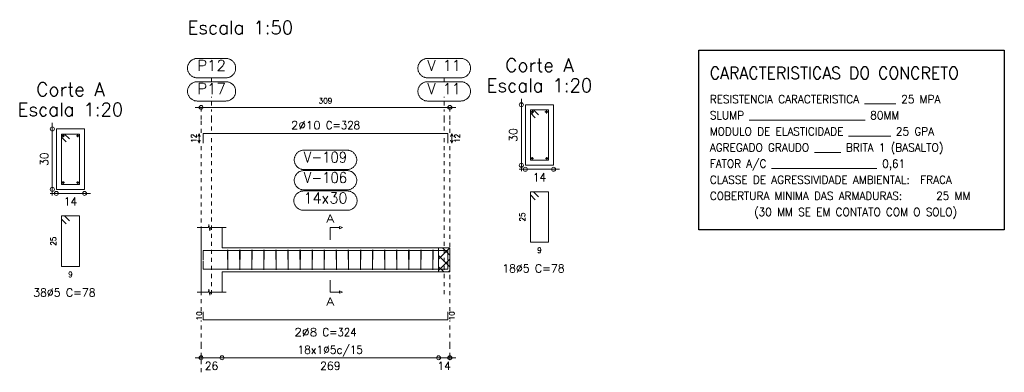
# Model space of a CAD drawing. Header units: millimetres. Extents: x -80 to 444, y 0 to 170.
# Tile 47 of 133: x 130.31 to 154.77, y 20.81 to 29.56. Entities that reach past the tile are written whole.
import ezdxf
from ezdxf.enums import TextEntityAlignment as Align

# ---------------------------------------------------------------- set-up
doc = ezdxf.new("R2010")
doc.units = ezdxf.units.MM
doc.linetypes.add('CYPE_PUNTO', pattern=[0.075, 0, -0.075])
for name, color, linetype, lineweight in [('ARM_COMPRIMENTOS', 3, 'Continuous', 0), ('ARM_DENTRO_VIGA', 4, 'Continuous', 15), ('ARM_ESTRIBOS', 3, 'Continuous', 0), ('ARM_TEXTOS', 3, 'Continuous', 0), ('COT_COTAS', 3, 'Continuous', 0), ('COT_EST', 3, 'Continuous', 0), ('COT_LIN_APOIOS', 2, 'CYPE_PUNTO', 0), ('COT_LIN_AUX_COTA', 2, 'CYPE_PUNTO', 0), ('MARCAS_PLANTA', 3, 'Continuous', 0), ('REF_NOME', 3, 'Continuous', 0), ('REF_REFERENCIA', 3, 'Continuous', 0), ('SEC_CONTORNOS', 2, 'Continuous', 9), ('SEC_DIM_VIGA', 3, 'Continuous', 0), ('TEXTO_REF_NOME', 3, 'Continuous', 0), ('TEXTO_REF_REFERENCIA', 3, 'Continuous', 0), ('TXT_COMP', 3, 'Continuous', 0), ('TXT_EST', 3, 'Continuous', 0)]:
    doc.layers.add(name, color=color, linetype=linetype, lineweight=lineweight)
doc.layers.add('BLOCOS', color=3, linetype='Continuous')
doc.layers.add('FUN_TXT_ARMADURAS', color=3, linetype='Continuous')
doc.styles.add('CYPETXT', font='romans', dxfattribs={"height": 0.2})

msp = doc.modelspace()

# ---------------------------------------------------------------- linework, layer by layer
at = {"layer": 'ARM_COMPRIMENTOS'}
for p, q in [((134.7657, 26.739), (134.7357, 26.664)), ((134.7657, 26.739), (134.7957, 26.664)), ((134.7657, 26.499), (134.7657, 26.739)), ((141.0457, 26.739), (141.0157, 26.664)), ((141.0457, 26.739), (141.0757, 26.664)), ((141.0457, 26.739), (141.0457, 26.499)), ((134.7657, 26.499), (134.7357, 26.574)), ((134.7657, 26.499), (134.7957, 26.574)), ((141.0457, 26.499), (141.0157, 26.574)), ((141.0457, 26.499), (141.0757, 26.574))]:
    msp.add_line(p, q, dxfattribs=at)
at = {"layer": 'ARM_DENTRO_VIGA'}
for p, q in [((143.0097, 27.275), (143.0847, 27.275)), ((143.0472, 27.3125), (143.0472, 27.2375)), ((143.3597, 27.275), (143.4347, 27.275)), ((143.3972, 27.3125), (143.3972, 27.2375)), ((131.3585, 26.68), (131.4185, 26.68)), ((131.3885, 26.71), (131.3885, 26.65)), ((131.7185, 26.68), (131.7785, 26.68)), ((131.7485, 26.71), (131.7485, 26.65)), ((143.0122, 26.12), (143.0722, 26.12)), ((143.0422, 26.15), (143.0422, 26.09)), ((143.3722, 26.12), (143.4322, 26.12)), ((143.4022, 26.15), (143.4022, 26.09)), ((131.3585, 25.52), (131.4185, 25.52)), ((131.3885, 25.55), (131.3885, 25.49)), ((131.7185, 25.52), (131.7785, 25.52)), ((131.7485, 25.55), (131.7485, 25.49))]:
    msp.add_line(p, q, dxfattribs=at)
for points in [[(134.8657, 26.499), (134.8657, 26.739), (140.9457, 26.739), (140.9457, 26.499)], [(134.8657, 23.5907), (134.8657, 23.8307), (140.9457, 23.8307), (140.9457, 23.5907)], [(134.8657, 23.5687), (134.8657, 23.3687), (140.9457, 23.3687), (140.9457, 23.5687)], [(134.8657, 22.3107), (134.8657, 22.1107), (140.9457, 22.1107), (140.9457, 22.3107)]]:
    msp.add_lwpolyline(points, dxfattribs=at)
for centre, radius in [((143.0472, 27.275), 0.025), ((143.3972, 27.275), 0.025), ((131.3885, 26.68), 0.02), ((131.7485, 26.68), 0.02), ((143.0422, 26.12), 0.02), ((143.4022, 26.12), 0.02), ((131.3885, 25.52), 0.02), ((131.7485, 25.52), 0.02)]:
    msp.add_circle(centre, radius, dxfattribs=at)
at = {"layer": 'ARM_ESTRIBOS'}
for points in [[(143.1947, 27.2025), (143.0722, 27.325), (142.9972, 27.325), (142.9972, 26.075), (143.4472, 26.075), (143.4472, 27.325), (142.9972, 27.325), (142.9972, 27.25), (143.1197, 27.1275)], [(131.541, 26.6025), (131.4185, 26.725), (131.3435, 26.725), (131.3435, 25.475), (131.7935, 25.475), (131.7935, 26.725), (131.3435, 26.725), (131.3435, 26.65), (131.466, 26.5275)], [(143.1947, 25.1675), (143.0722, 25.29), (142.9972, 25.29), (142.9972, 24.04), (143.4472, 24.04), (143.4472, 25.29), (142.9972, 25.29), (142.9972, 25.215), (143.1197, 25.0925)], [(131.541, 24.5675), (131.4185, 24.69), (131.3435, 24.69), (131.3435, 23.44), (131.7935, 23.44), (131.7935, 24.69), (131.3435, 24.69), (131.3435, 24.615), (131.466, 24.4925)], [(135.4817, 23.8017), (135.4817, 23.8507), (135.4767, 23.3507), (135.4717, 23.8507), (135.4717, 23.8207), (135.4717, 23.7717)], [(135.7817, 23.8017), (135.7817, 23.8507), (135.7767, 23.3507), (135.7717, 23.8507), (135.7717, 23.8207), (135.7717, 23.7717)], [(136.0817, 23.8017), (136.0817, 23.8507), (136.0767, 23.3507), (136.0717, 23.8507), (136.0717, 23.8207), (136.0717, 23.7717)], [(136.3817, 23.8017), (136.3817, 23.8507), (136.3767, 23.3507), (136.3717, 23.8507), (136.3717, 23.8207), (136.3717, 23.7717)], [(136.6817, 23.8017), (136.6817, 23.8507), (136.6767, 23.3507), (136.6717, 23.8507), (136.6717, 23.8207), (136.6717, 23.7717)], [(136.9817, 23.8017), (136.9817, 23.8507), (136.9767, 23.3507), (136.9717, 23.8507), (136.9717, 23.8207), (136.9717, 23.7717)], [(137.2817, 23.8017), (137.2817, 23.8507), (137.2767, 23.3507), (137.2717, 23.8507), (137.2717, 23.8207), (137.2717, 23.7717)], [(137.5817, 23.8017), (137.5817, 23.8507), (137.5767, 23.3507), (137.5717, 23.8507), (137.5717, 23.8207), (137.5717, 23.7717)], [(137.8817, 23.8017), (137.8817, 23.8507), (137.8767, 23.3507), (137.8717, 23.8507), (137.8717, 23.8207), (137.8717, 23.7717)], [(138.1817, 23.8017), (138.1817, 23.8507), (138.1767, 23.3507), (138.1717, 23.8507), (138.1717, 23.8207), (138.1717, 23.7717)], [(138.4817, 23.8017), (138.4817, 23.8507), (138.4767, 23.3507), (138.4717, 23.8507), (138.4717, 23.8207), (138.4717, 23.7717)], [(138.7817, 23.8017), (138.7817, 23.8507), (138.7767, 23.3507), (138.7717, 23.8507), (138.7717, 23.8207), (138.7717, 23.7717)], [(139.0817, 23.8017), (139.0817, 23.8507), (139.0767, 23.3507), (139.0717, 23.8507), (139.0717, 23.8207), (139.0717, 23.7717)], [(139.3817, 23.8017), (139.3817, 23.8507), (139.3767, 23.3507), (139.3717, 23.8507), (139.3717, 23.8207), (139.3717, 23.7717)], [(139.6817, 23.8017), (139.6817, 23.8507), (139.6767, 23.3507), (139.6717, 23.8507), (139.6717, 23.8207), (139.6717, 23.7717)], [(139.9817, 23.8017), (139.9817, 23.8507), (139.9767, 23.3507), (139.9717, 23.8507), (139.9717, 23.8207), (139.9717, 23.7717)], [(140.2817, 23.8017), (140.2817, 23.8507), (140.2767, 23.3507), (140.2717, 23.8507), (140.2717, 23.8207), (140.2717, 23.7717)], [(140.5817, 23.8017), (140.5817, 23.8507), (140.5767, 23.3507), (140.5717, 23.8507), (140.5717, 23.8207), (140.5717, 23.7717)]]:
    msp.add_lwpolyline(points, dxfattribs=at)
at = {"layer": 'BLOCOS', "color": 2}
msp.add_lwpolyline([(147.1809, 28.807), (154.7727, 28.807), (154.7727, 24.3474), (147.1809, 24.3474)], close=True, dxfattribs=at)
at = {"layer": 'COT_COTAS'}
msp.add_line((134.6657, 27.384), (141.1457, 27.384), dxfattribs=at)
for centre in [(134.8157, 27.384), (140.9957, 27.384)]:
    msp.add_circle(centre, 0.05, dxfattribs=at)
at = {"layer": 'COT_EST'}
msp.add_lwpolyline([(134.6657, 21.1707), (135.3357, 21.1707), (140.7157, 21.1707), (141.1457, 21.1707)], dxfattribs=at)
for centre in [(134.8157, 21.1707), (135.3357, 21.1707), (140.7157, 21.1707), (140.9957, 21.1707)]:
    msp.add_circle(centre, 0.05, dxfattribs=at)
at = {"layer": 'COT_LIN_APOIOS'}
for points in [[(134.8157, 26.754), (134.8157, 27.084), (134.8157, 27.359), (134.8157, 27.384)], [(140.9957, 26.754), (140.9957, 27.084), (140.9957, 27.359), (140.9957, 27.384)], [(134.8157, 22.3257), (134.8157, 26.3227), (134.8157, 26.484)], [(140.9957, 22.3257), (140.9957, 26.3227), (140.9957, 26.484)], [(134.8157, 20.8107), (134.8157, 21.1457), (134.8157, 21.1957), (134.8157, 21.4707), (134.8157, 22.0957)], [(140.9957, 21.1107), (140.9957, 21.1457), (140.9957, 21.1957), (140.9957, 21.4707), (140.9957, 22.0957)]]:
    msp.add_lwpolyline(points, dxfattribs=at)
at = {"layer": 'COT_LIN_AUX_COTA'}
for p, q in [((135.0757, 28.024), (135.0757, 28.12)), ((140.8557, 28.024), (140.8557, 28.12)), ((135.0757, 27.434), (135.0757, 27.644)), ((140.8557, 27.434), (140.8557, 27.644))]:
    msp.add_line(p, q, dxfattribs=at)
for points in [[(135.0757, 26.814), (135.0757, 27.084), (135.0757, 27.334)], [(140.8557, 26.814), (140.8557, 27.084), (140.8557, 27.334)], [(135.0757, 22.7507), (135.0757, 26.3227), (135.0757, 26.664)], [(140.8557, 22.7507), (140.8557, 26.3227), (140.8557, 26.664)]]:
    msp.add_lwpolyline(points, dxfattribs=at)
at = {"layer": 'MARCAS_PLANTA'}
for points in [[(138.0257, 24.1007), (138.0257, 24.4007), (138.2507, 24.4007), (138.2507, 24.4307), (138.3257, 24.4007), (138.2507, 24.3707), (138.2507, 24.4007)], [(138.0257, 23.1007), (138.0257, 22.8007), (138.2507, 22.8007), (138.2507, 22.8307), (138.3257, 22.8007), (138.2507, 22.7707), (138.2507, 22.8007)]]:
    msp.add_lwpolyline(points, dxfattribs=at)
at = {"layer": 'REF_NOME'}
for points in [[(138.4417, 26.3227), (138.4577, 26.3222), (138.4737, 26.3206), (138.4895, 26.3179), (138.5051, 26.3142), (138.5204, 26.3095), (138.5354, 26.3037), (138.5499, 26.297), (138.564, 26.2892), (138.5775, 26.2806), (138.5904, 26.2711), (138.6027, 26.2607), (138.6142, 26.2496), (138.625, 26.2377), (138.6349, 26.2251), (138.644, 26.2119), (138.6522, 26.1981), (138.6594, 26.1838), (138.6657, 26.169), (138.6709, 26.1539), (138.6752, 26.1384), (138.6784, 26.1227), (138.6805, 26.1068), (138.6816, 26.0908), (138.6816, 26.0747), (138.6805, 26.0587), (138.6784, 26.0428), (138.6752, 26.0271), (138.6709, 26.0116), (138.6657, 25.9965), (138.6594, 25.9817), (138.6522, 25.9674), (138.644, 25.9536), (138.6349, 25.9404), (138.625, 25.9278), (138.6142, 25.9159), (138.6027, 25.9048), (138.5904, 25.8944), (138.5775, 25.8849), (138.564, 25.8763), (138.5499, 25.8685), (138.5354, 25.8618), (138.5204, 25.856), (138.5051, 25.8513), (138.4895, 25.8476), (138.4737, 25.8449), (138.4577, 25.8433), (138.4417, 25.8427), (137.3697, 25.8427), (137.3537, 25.8433), (137.3377, 25.8449), (137.3219, 25.8476), (137.3063, 25.8513), (137.291, 25.856), (137.276, 25.8618), (137.2615, 25.8685), (137.2474, 25.8763), (137.2339, 25.8849), (137.221, 25.8944), (137.2087, 25.9048), (137.1972, 25.9159), (137.1864, 25.9278), (137.1765, 25.9404), (137.1674, 25.9536), (137.1592, 25.9674), (137.152, 25.9817), (137.1457, 25.9965), (137.1405, 26.0116), (137.1362, 26.0271), (137.133, 26.0428), (137.1309, 26.0587), (137.1298, 26.0747), (137.1298, 26.0908), (137.1309, 26.1068), (137.133, 26.1227), (137.1362, 26.1384), (137.1405, 26.1539), (137.1457, 26.169), (137.152, 26.1838), (137.1592, 26.1981), (137.1674, 26.2119), (137.1765, 26.2251), (137.1864, 26.2377), (137.1972, 26.2496), (137.2087, 26.2607), (137.221, 26.2711), (137.2339, 26.2806), (137.2474, 26.2892), (137.2615, 26.297), (137.276, 26.3037), (137.291, 26.3095), (137.3063, 26.3142), (137.3219, 26.3179), (137.3377, 26.3206), (137.3537, 26.3222), (137.3697, 26.3227), (138.4417, 26.3227)], [(138.4417, 25.8167), (138.4577, 25.8162), (138.4737, 25.8146), (138.4895, 25.8119), (138.5051, 25.8082), (138.5204, 25.8035), (138.5354, 25.7977), (138.5499, 25.791), (138.564, 25.7832), (138.5775, 25.7746), (138.5904, 25.7651), (138.6027, 25.7547), (138.6142, 25.7436), (138.625, 25.7317), (138.6349, 25.7191), (138.644, 25.7059), (138.6522, 25.6921), (138.6594, 25.6778), (138.6657, 25.663), (138.6709, 25.6479), (138.6752, 25.6324), (138.6784, 25.6167), (138.6805, 25.6008), (138.6816, 25.5848), (138.6816, 25.5687), (138.6805, 25.5527), (138.6784, 25.5368), (138.6752, 25.5211), (138.6709, 25.5056), (138.6657, 25.4905), (138.6594, 25.4757), (138.6522, 25.4614), (138.644, 25.4476), (138.6349, 25.4344), (138.625, 25.4218), (138.6142, 25.4099), (138.6027, 25.3988), (138.5904, 25.3884), (138.5775, 25.3789), (138.564, 25.3703), (138.5499, 25.3625), (138.5354, 25.3558), (138.5204, 25.35), (138.5051, 25.3453), (138.4895, 25.3416), (138.4737, 25.3389), (138.4577, 25.3373), (138.4417, 25.3367), (137.3697, 25.3367), (137.3537, 25.3373), (137.3377, 25.3389), (137.3219, 25.3416), (137.3063, 25.3453), (137.291, 25.35), (137.276, 25.3558), (137.2615, 25.3625), (137.2474, 25.3703), (137.2339, 25.3789), (137.221, 25.3884), (137.2087, 25.3988), (137.1972, 25.4099), (137.1864, 25.4218), (137.1765, 25.4344), (137.1674, 25.4476), (137.1592, 25.4614), (137.152, 25.4757), (137.1457, 25.4905), (137.1405, 25.5056), (137.1362, 25.5211), (137.133, 25.5368), (137.1309, 25.5527), (137.1298, 25.5687), (137.1298, 25.5848), (137.1309, 25.6008), (137.133, 25.6167), (137.1362, 25.6324), (137.1405, 25.6479), (137.1457, 25.663), (137.152, 25.6778), (137.1592, 25.6921), (137.1674, 25.7059), (137.1765, 25.7191), (137.1864, 25.7317), (137.1972, 25.7436), (137.2087, 25.7547), (137.221, 25.7651), (137.2339, 25.7746), (137.2474, 25.7832), (137.2615, 25.791), (137.276, 25.7977), (137.291, 25.8035), (137.3063, 25.8082), (137.3219, 25.8119), (137.3377, 25.8146), (137.3537, 25.8162), (137.3697, 25.8167), (138.4417, 25.8167)], [(138.4517, 25.3107), (138.4677, 25.3102), (138.4837, 25.3086), (138.4995, 25.3059), (138.5151, 25.3022), (138.5304, 25.2975), (138.5454, 25.2917), (138.5599, 25.285), (138.574, 25.2772), (138.5875, 25.2686), (138.6004, 25.2591), (138.6127, 25.2487), (138.6242, 25.2376), (138.635, 25.2257), (138.6449, 25.2131), (138.654, 25.1999), (138.6622, 25.1861), (138.6694, 25.1718), (138.6757, 25.157), (138.6809, 25.1419), (138.6852, 25.1264), (138.6884, 25.1107), (138.6905, 25.0948), (138.6916, 25.0788), (138.6916, 25.0627), (138.6905, 25.0467), (138.6884, 25.0308), (138.6852, 25.0151), (138.6809, 24.9996), (138.6757, 24.9845), (138.6694, 24.9697), (138.6622, 24.9554), (138.654, 24.9416), (138.6449, 24.9284), (138.635, 24.9158), (138.6242, 24.9039), (138.6127, 24.8928), (138.6004, 24.8824), (138.5875, 24.8729), (138.574, 24.8643), (138.5599, 24.8565), (138.5454, 24.8498), (138.5304, 24.844), (138.5151, 24.8393), (138.4995, 24.8356), (138.4837, 24.8329), (138.4677, 24.8313), (138.4517, 24.8307), (137.3597, 24.8307), (137.3437, 24.8313), (137.3277, 24.8329), (137.3119, 24.8356), (137.2963, 24.8393), (137.281, 24.844), (137.266, 24.8498), (137.2515, 24.8565), (137.2374, 24.8643), (137.2239, 24.8729), (137.211, 24.8824), (137.1987, 24.8928), (137.1872, 24.9039), (137.1764, 24.9158), (137.1665, 24.9284), (137.1574, 24.9416), (137.1492, 24.9554), (137.142, 24.9697), (137.1357, 24.9845), (137.1305, 24.9996), (137.1262, 25.0151), (137.123, 25.0308), (137.1209, 25.0467), (137.1198, 25.0627), (137.1198, 25.0788), (137.1209, 25.0948), (137.123, 25.1107), (137.1262, 25.1264), (137.1305, 25.1419), (137.1357, 25.157), (137.142, 25.1718), (137.1492, 25.1861), (137.1574, 25.1999), (137.1665, 25.2131), (137.1764, 25.2257), (137.1872, 25.2376), (137.1987, 25.2487), (137.211, 25.2591), (137.2239, 25.2686), (137.2374, 25.2772), (137.2515, 25.285), (137.266, 25.2917), (137.281, 25.2975), (137.2963, 25.3022), (137.3119, 25.3059), (137.3277, 25.3086), (137.3437, 25.3102), (137.3597, 25.3107), (138.4517, 25.3107)]]:
    msp.add_lwpolyline(points, close=True, dxfattribs=at)
at = {"layer": 'REF_REFERENCIA'}
for points in [[(135.4337, 28.6), (135.4497, 28.5995), (135.4657, 28.5979), (135.4815, 28.5952), (135.4971, 28.5915), (135.5124, 28.5867), (135.5274, 28.581), (135.5419, 28.5742), (135.556, 28.5665), (135.5695, 28.5579), (135.5824, 28.5484), (135.5947, 28.538), (135.6062, 28.5268), (135.617, 28.515), (135.6269, 28.5024), (135.636, 28.4891), (135.6442, 28.4753), (135.6514, 28.461), (135.6577, 28.4463), (135.6629, 28.4311), (135.6672, 28.4156), (135.6704, 28.3999), (135.6725, 28.384), (135.6736, 28.368), (135.6736, 28.352), (135.6725, 28.336), (135.6704, 28.3201), (135.6672, 28.3044), (135.6629, 28.2889), (135.6577, 28.2737), (135.6514, 28.259), (135.6442, 28.2447), (135.636, 28.2309), (135.6269, 28.2176), (135.617, 28.205), (135.6062, 28.1932), (135.5947, 28.182), (135.5824, 28.1716), (135.5695, 28.1621), (135.556, 28.1535), (135.5419, 28.1458), (135.5274, 28.139), (135.5124, 28.1333), (135.4971, 28.1285), (135.4815, 28.1248), (135.4657, 28.1221), (135.4497, 28.1205), (135.4337, 28.12), (134.7177, 28.12), (134.7017, 28.1205), (134.6857, 28.1221), (134.6699, 28.1248), (134.6543, 28.1285), (134.639, 28.1333), (134.624, 28.139), (134.6095, 28.1458), (134.5954, 28.1535), (134.5819, 28.1621), (134.569, 28.1716), (134.5567, 28.182), (134.5452, 28.1932), (134.5344, 28.205), (134.5245, 28.2176), (134.5154, 28.2309), (134.5072, 28.2447), (134.5, 28.259), (134.4937, 28.2737), (134.4885, 28.2889), (134.4842, 28.3044), (134.481, 28.3201), (134.4789, 28.336), (134.4778, 28.352), (134.4778, 28.368), (134.4789, 28.384), (134.481, 28.3999), (134.4842, 28.4156), (134.4885, 28.4311), (134.4937, 28.4463), (134.5, 28.461), (134.5072, 28.4753), (134.5154, 28.4891), (134.5245, 28.5024), (134.5344, 28.515), (134.5452, 28.5268), (134.5567, 28.538), (134.569, 28.5484), (134.5819, 28.5579), (134.5954, 28.5665), (134.6095, 28.5742), (134.624, 28.581), (134.639, 28.5867), (134.6543, 28.5915), (134.6699, 28.5952), (134.6857, 28.5979), (134.7017, 28.5995), (134.7177, 28.6), (135.4337, 28.6)], [(141.2697, 28.6), (141.2857, 28.5995), (141.3017, 28.5979), (141.3175, 28.5952), (141.3331, 28.5915), (141.3484, 28.5867), (141.3634, 28.581), (141.3779, 28.5742), (141.392, 28.5665), (141.4055, 28.5579), (141.4184, 28.5484), (141.4307, 28.538), (141.4422, 28.5268), (141.453, 28.515), (141.4629, 28.5024), (141.472, 28.4891), (141.4802, 28.4753), (141.4874, 28.461), (141.4937, 28.4463), (141.4989, 28.4311), (141.5032, 28.4156), (141.5064, 28.3999), (141.5085, 28.384), (141.5096, 28.368), (141.5096, 28.352), (141.5085, 28.336), (141.5064, 28.3201), (141.5032, 28.3044), (141.4989, 28.2889), (141.4937, 28.2737), (141.4874, 28.259), (141.4802, 28.2447), (141.472, 28.2309), (141.4629, 28.2176), (141.453, 28.205), (141.4422, 28.1932), (141.4307, 28.182), (141.4184, 28.1716), (141.4055, 28.1621), (141.392, 28.1535), (141.3779, 28.1458), (141.3634, 28.139), (141.3484, 28.1333), (141.3331, 28.1285), (141.3175, 28.1248), (141.3017, 28.1221), (141.2857, 28.1205), (141.2697, 28.12), (140.4417, 28.12), (140.4257, 28.1205), (140.4097, 28.1221), (140.3939, 28.1248), (140.3783, 28.1285), (140.363, 28.1333), (140.348, 28.139), (140.3335, 28.1458), (140.3194, 28.1535), (140.3059, 28.1621), (140.293, 28.1716), (140.2807, 28.182), (140.2692, 28.1932), (140.2584, 28.205), (140.2485, 28.2176), (140.2394, 28.2309), (140.2312, 28.2447), (140.224, 28.259), (140.2177, 28.2737), (140.2125, 28.2889), (140.2082, 28.3044), (140.205, 28.3201), (140.2029, 28.336), (140.2018, 28.352), (140.2018, 28.368), (140.2029, 28.384), (140.205, 28.3999), (140.2082, 28.4156), (140.2125, 28.4311), (140.2177, 28.4463), (140.224, 28.461), (140.2312, 28.4753), (140.2394, 28.4891), (140.2485, 28.5024), (140.2584, 28.515), (140.2692, 28.5268), (140.2807, 28.538), (140.293, 28.5484), (140.3059, 28.5579), (140.3194, 28.5665), (140.3335, 28.5742), (140.348, 28.581), (140.363, 28.5867), (140.3783, 28.5915), (140.3939, 28.5952), (140.4097, 28.5979), (140.4257, 28.5995), (140.4417, 28.6), (141.2697, 28.6)], [(135.4337, 28.024), (135.4497, 28.0235), (135.4657, 28.0219), (135.4815, 28.0192), (135.4971, 28.0155), (135.5124, 28.0107), (135.5274, 28.005), (135.5419, 27.9982), (135.556, 27.9905), (135.5695, 27.9819), (135.5824, 27.9724), (135.5947, 27.962), (135.6062, 27.9508), (135.617, 27.939), (135.6269, 27.9264), (135.636, 27.9131), (135.6442, 27.8993), (135.6514, 27.885), (135.6577, 27.8703), (135.6629, 27.8551), (135.6672, 27.8396), (135.6704, 27.8239), (135.6725, 27.808), (135.6736, 27.792), (135.6736, 27.776), (135.6725, 27.76), (135.6704, 27.7441), (135.6672, 27.7284), (135.6629, 27.7129), (135.6577, 27.6977), (135.6514, 27.683), (135.6442, 27.6687), (135.636, 27.6549), (135.6269, 27.6416), (135.617, 27.629), (135.6062, 27.6172), (135.5947, 27.606), (135.5824, 27.5956), (135.5695, 27.5861), (135.556, 27.5775), (135.5419, 27.5698), (135.5274, 27.563), (135.5124, 27.5573), (135.4971, 27.5525), (135.4815, 27.5488), (135.4657, 27.5461), (135.4497, 27.5445), (135.4337, 27.544), (134.7177, 27.544), (134.7017, 27.5445), (134.6857, 27.5461), (134.6699, 27.5488), (134.6543, 27.5525), (134.639, 27.5573), (134.624, 27.563), (134.6095, 27.5698), (134.5954, 27.5775), (134.5819, 27.5861), (134.569, 27.5956), (134.5567, 27.606), (134.5452, 27.6172), (134.5344, 27.629), (134.5245, 27.6416), (134.5154, 27.6549), (134.5072, 27.6687), (134.5, 27.683), (134.4937, 27.6977), (134.4885, 27.7129), (134.4842, 27.7284), (134.481, 27.7441), (134.4789, 27.76), (134.4778, 27.776), (134.4778, 27.792), (134.4789, 27.808), (134.481, 27.8239), (134.4842, 27.8396), (134.4885, 27.8551), (134.4937, 27.8703), (134.5, 27.885), (134.5072, 27.8993), (134.5154, 27.9131), (134.5245, 27.9264), (134.5344, 27.939), (134.5452, 27.9508), (134.5567, 27.962), (134.569, 27.9724), (134.5819, 27.9819), (134.5954, 27.9905), (134.6095, 27.9982), (134.624, 28.005), (134.639, 28.0107), (134.6543, 28.0155), (134.6699, 28.0192), (134.6857, 28.0219), (134.7017, 28.0235), (134.7177, 28.024), (135.4337, 28.024)], [(141.2697, 28.024), (141.2857, 28.0235), (141.3017, 28.0219), (141.3175, 28.0192), (141.3331, 28.0155), (141.3484, 28.0107), (141.3634, 28.005), (141.3779, 27.9982), (141.392, 27.9905), (141.4055, 27.9819), (141.4184, 27.9724), (141.4307, 27.962), (141.4422, 27.9508), (141.453, 27.939), (141.4629, 27.9264), (141.472, 27.9131), (141.4802, 27.8993), (141.4874, 27.885), (141.4937, 27.8703), (141.4989, 27.8551), (141.5032, 27.8396), (141.5064, 27.8239), (141.5085, 27.808), (141.5096, 27.792), (141.5096, 27.776), (141.5085, 27.76), (141.5064, 27.7441), (141.5032, 27.7284), (141.4989, 27.7129), (141.4937, 27.6977), (141.4874, 27.683), (141.4802, 27.6687), (141.472, 27.6549), (141.4629, 27.6416), (141.453, 27.629), (141.4422, 27.6172), (141.4307, 27.606), (141.4184, 27.5956), (141.4055, 27.5861), (141.392, 27.5775), (141.3779, 27.5698), (141.3634, 27.563), (141.3484, 27.5573), (141.3331, 27.5525), (141.3175, 27.5488), (141.3017, 27.5461), (141.2857, 27.5445), (141.2697, 27.544), (140.4417, 27.544), (140.4257, 27.5445), (140.4097, 27.5461), (140.3939, 27.5488), (140.3783, 27.5525), (140.363, 27.5573), (140.348, 27.563), (140.3335, 27.5698), (140.3194, 27.5775), (140.3059, 27.5861), (140.293, 27.5956), (140.2807, 27.606), (140.2692, 27.6172), (140.2584, 27.629), (140.2485, 27.6416), (140.2394, 27.6549), (140.2312, 27.6687), (140.224, 27.683), (140.2177, 27.6977), (140.2125, 27.7129), (140.2082, 27.7284), (140.205, 27.7441), (140.2029, 27.76), (140.2018, 27.776), (140.2018, 27.792), (140.2029, 27.808), (140.205, 27.8239), (140.2082, 27.8396), (140.2125, 27.8551), (140.2177, 27.8703), (140.224, 27.885), (140.2312, 27.8993), (140.2394, 27.9131), (140.2485, 27.9264), (140.2584, 27.939), (140.2692, 27.9508), (140.2807, 27.962), (140.293, 27.9724), (140.3059, 27.9819), (140.3194, 27.9905), (140.3335, 27.9982), (140.348, 28.005), (140.363, 28.0107), (140.3783, 28.0155), (140.3939, 28.0192), (140.4097, 28.0219), (140.4257, 28.0235), (140.4417, 28.024), (141.2697, 28.024)]]:
    msp.add_lwpolyline(points, close=True, dxfattribs=at)
at = {"layer": 'SEC_CONTORNOS'}
for p, q in [((134.8157, 23.9007), (134.8157, 24.4007)), ((135.3357, 23.9007), (135.3357, 24.4007)), ((134.8157, 23.3007), (134.8157, 23.9007)), ((140.7157, 23.6213), (140.9951, 23.9007)), ((140.9957, 23.7143), (140.8093, 23.9007)), ((140.9957, 23.4315), (140.7157, 23.7115)), ((140.7157, 23.3385), (140.9957, 23.6185)), ((135.3357, 22.8007), (135.3357, 23.3007)), ((140.8436, 23.3007), (140.7157, 23.4286)), ((140.9608, 23.3007), (140.9957, 23.3356))]:
    msp.add_line(p, q, dxfattribs=at)
for points in [[(142.8722, 27.45), (142.8722, 25.95), (143.5722, 25.95), (143.5722, 27.45), (142.8722, 27.45)], [(131.2185, 26.85), (131.2185, 25.35), (131.9185, 25.35), (131.9185, 26.85), (131.2185, 26.85)], [(140.7157, 23.9007), (140.7157, 23.3007), (140.9957, 23.3007), (140.9957, 23.9007), (140.7157, 23.9007)]]:
    msp.add_lwpolyline(points, close=True, dxfattribs=at)
for points in [[(134.7157, 24.4007), (134.9987, 24.4007), (135.0112, 24.4757), (135.0362, 24.3257), (135.0487, 24.4007), (135.4357, 24.4007)], [(134.8157, 22.8007), (134.8157, 23.3007), (134.8157, 23.9007)], [(135.3357, 23.9007), (140.7157, 23.9007), (140.9957, 23.9007)], [(135.3357, 23.3007), (140.7157, 23.3007), (140.9957, 23.3007), (140.9957, 23.9007)], [(134.7157, 22.8007), (134.9987, 22.8007), (135.0112, 22.8757), (135.0362, 22.7257), (135.0487, 22.8007), (135.4357, 22.8007)]]:
    msp.add_lwpolyline(points, dxfattribs=at)
at = {"layer": 'SEC_DIM_VIGA'}
for p, q in [((142.7722, 27.6), (142.7722, 25.8)), ((131.1185, 27), (131.1185, 25.2)), ((142.7222, 25.85), (143.7222, 25.85)), ((131.0685, 25.25), (132.0685, 25.25))]:
    msp.add_line(p, q, dxfattribs=at)
for centre in [(142.7722, 27.45), (131.1185, 26.85), (142.7722, 25.95), (142.8722, 25.85), (143.5722, 25.85), (131.1185, 25.35), (131.2185, 25.25), (131.9185, 25.25)]:
    msp.add_circle(centre, 0.05, dxfattribs=at)

# ---------------------------------------------------------------- texts
at = {"layer": 'ARM_COMPRIMENTOS', "style": 'CYPETXT', "width": 0.953514}
for s, p, p2 in [('12', (134.699, 26.507), (134.699, 26.731)), ('12', (141.2457, 26.507), (141.2457, 26.731)), ('10', (134.8324, 22.0987), (134.8324, 22.3227)), ('10', (141.1124, 22.0987), (141.1124, 22.3227))]:
    msp.add_text(s, height=0.13333, rotation=90, dxfattribs=at).set_placement(p, p2, align=Align.FIT)
at = {"layer": 'ARM_ESTRIBOS', "style": 'CYPETXT', "width": 0.88337}
for s, p, p2 in [('18%%c5 C=78', (142.2982, 23.29), (143.8462, 23.29)), ('38%%c5 C=78', (130.6445, 22.69), (132.1925, 22.69))]:
    msp.add_text(s, height=0.2, dxfattribs=at).set_placement(p, p2, align=Align.FIT)
at = {"layer": 'ARM_TEXTOS', "style": 'CYPETXT'}
for s, width, p, p2 in [('2%%c10', 1.019605, (137.0477, 26.844), (137.7857, 26.844)), ('2%%c8', 1.06875, (137.1317, 21.7057), (137.7017, 21.7057))]:
    msp.add_text(s, height=0.2, dxfattribs=dict(at, width=width)).set_placement(p, p2, align=Align.FIT)
at = {"layer": 'COT_COTAS', "style": 'CYPETXT', "width": 0.945}
msp.add_text('309', height=0.13333, dxfattribs=at).set_placement((137.7377, 27.484), (138.0737, 27.484), align=Align.FIT)
at = {"layer": 'COT_EST', "style": 'CYPETXT'}
for s, width, p, p2 in [('26', 0.953514, (134.9077, 20.8707), (135.2437, 20.8707)), ('269', 0.945, (137.7737, 20.8707), (138.2777, 20.8707)), ('14', 0.928421, (140.6877, 20.8707), (141.0237, 20.8707))]:
    msp.add_text(s, height=0.2, dxfattribs=dict(at, width=width)).set_placement(p, p2, align=Align.FIT)
at = {"layer": 'FUN_TXT_ARMADURAS', "style": 'CYPETXT', "width": 0.953514}
msp.add_text('CARACTERISTICAS DO CONCRETO', height=0.3, dxfattribs=at).set_placement((147.4548, 28.0892))
at = {"layer": 'FUN_TXT_ARMADURAS', "color": 2, "style": 'CYPETXT', "width": 0.953514}
for s, p in [('RESISTENCIA CARACTERISTICA ______ 25 MPA', (147.4548, 27.4892)), ('SLUMP ______________________ 80MM', (147.4548, 27.0892)), ('MODULO DE ELASTICIDADE ________ 25 GPA', (147.4548, 26.6892)), ('AGREGADO GRAUDO _____ BRITA 1 (BASALTO)', (147.4548, 26.2892)), ('FATOR A/C ____________________ 0,61', (147.4548, 25.8892)), ('CLASSE DE AGRESSIVIDADE AMBIENTAL:  FRACA', (147.4548, 25.4892)), ('COBERTURA MINIMA DAS ARMADURAS:   25 MM', (147.4548, 25.0892)), ('(30 MM SE EM CONTATO COM O SOLO)', (148.5548, 24.6892))]:
    msp.add_text(s, height=0.2, dxfattribs=at).set_placement(p)
at = {"layer": 'MARCAS_PLANTA', "style": 'CYPETXT', "width": 1.241471}
for p, p2 in [((137.9252, 24.5307), (138.1262, 24.5307)), ((137.9252, 22.4707), (138.1262, 22.4707))]:
    msp.add_text('A', height=0.2, dxfattribs=at).set_placement(p, p2, align=Align.FIT)
at = {"layer": 'SEC_DIM_VIGA', "style": 'CYPETXT', "width": 0.953514}
for s, height, p, p2 in [('30', 0.2, (142.6722, 26.532), (142.6722, 26.868)), ('30', 0.2, (131.0185, 25.932), (131.0185, 26.268)), ('25', 0.13333, (142.8639, 24.553), (142.8639, 24.777)), ('25', 0.13333, (131.2102, 23.953), (131.2102, 24.177))]:
    msp.add_text(s, height=height, rotation=90, dxfattribs=at).set_placement(p, p2, align=Align.FIT)
at = {"layer": 'SEC_DIM_VIGA', "style": 'CYPETXT'}
for s, height, width, p, p2 in [('14', 0.2, 0.928421, (143.0542, 25.55), (143.3902, 25.55)), ('14', 0.2, 0.928421, (131.4005, 24.95), (131.7365, 24.95)), ('9', 0.1333, 1.1025, (143.1662, 23.7733), (143.2782, 23.7733)), ('9', 0.1333, 1.1025, (131.5125, 23.1733), (131.6245, 23.1733))]:
    msp.add_text(s, height=height, dxfattribs=dict(at, width=width)).set_placement(p, p2, align=Align.FIT)
at = {"layer": 'TEXTO_REF_NOME', "style": 'CYPETXT'}
for s, height, width, p, p2 in [('Escala 1:50', 0.333333, 0.879654, (134.4777, 29.2), (137.1027, 29.2)), ('Corte A', 0.33333, 0.885124, (142.3722, 28.2667), (144.0722, 28.2667)), ('Corte A', 0.33333, 0.885124, (130.7185, 27.6667), (132.4185, 27.6667)), ('Escala 1:20', 0.333333, 0.879654, (141.9097, 27.7667), (144.5347, 27.7667)), ('Escala 1:20', 0.333333, 0.879654, (130.256, 27.1667), (132.881, 27.1667)), ('V-109', 0.26667, 0.8442, (137.3697, 26.0161), (138.4417, 26.0161)), ('V-106', 0.26667, 0.835842, (137.3697, 25.5101), (138.4417, 25.5101)), ('14x30', 0.26667, 0.91484, (137.3597, 25.0041), (138.4517, 25.0041))]:
    msp.add_text(s, height=height, dxfattribs=dict(at, width=width)).set_placement(p, p2, align=Align.FIT)
at = {"layer": 'TEXTO_REF_REFERENCIA', "style": 'CYPETXT'}
for s, width, p, p2 in [('P12', 0.972155, (134.7177, 28.2933), (135.4337, 28.2933)), ('V 11', 0.9315, (140.4417, 28.2933), (141.2697, 28.2933)), ('P17', 0.972155, (134.7177, 27.7173), (135.4337, 27.7173)), ('V 11', 0.9315, (140.4417, 27.7173), (141.2697, 27.7173))]:
    msp.add_text(s, height=0.26667, dxfattribs=dict(at, width=width)).set_placement(p, p2, align=Align.FIT)
at = {"layer": 'TXT_COMP', "style": 'CYPETXT'}
for s, width, p, p2 in [(' C=328', 0.82152, (137.7857, 26.844), (138.7637, 26.844)), (' C=324', 0.815, (137.7017, 21.7057), (138.6797, 21.7057))]:
    msp.add_text(s, height=0.2, dxfattribs=dict(at, width=width)).set_placement(p, p2, align=Align.FIT)
at = {"layer": 'TXT_EST', "style": 'CYPETXT', "width": 0.882979}
msp.add_text('18x1%%c5c/15', height=0.2, dxfattribs=at).set_placement((137.2142, 21.2707), (138.8372, 21.2707), align=Align.FIT)

doc.saveas('drawing.dxf')
